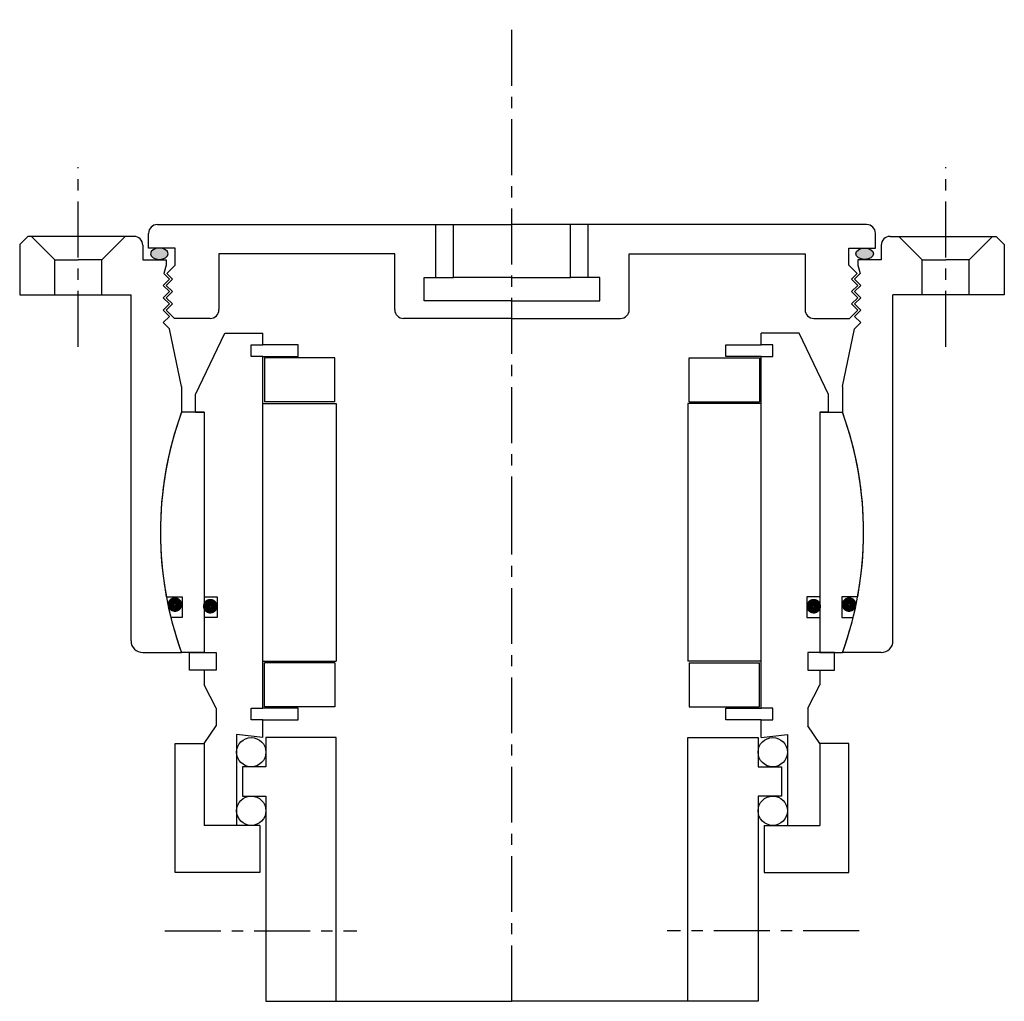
# Model space of a CAD drawing. Header units: millimetres. Extents: x -84 to 84, y 0 to 167.
import ezdxf

# ---------------------------------------------------------------- set-up
doc = ezdxf.new("R2010")
doc.units = ezdxf.units.MM
doc.header["$LTSCALE"] = 0.3
doc.header["$MEASUREMENT"] = 0
doc.linetypes.add('CENTER', pattern=[50.8, 31.75, -6.35, 6.35, -6.35])
doc.layers.get('0').update_dxf_attribs({"linetype": 'CONTINUOUS'})
doc.layers.add('Center', color=1, linetype='CENTER')
doc.layers.add('DIMS', color=7, linetype='CONTINUOUS')

# ---------------------------------------------------------------- blocks, each defined once
blk = doc.blocks.new('4s060-bearing')
for p, q in [((-54, 23.5), (-49, 34)), ((-49, 34), (-42.5, 34)), ((-42.5, 32), (-42.5, 34)), ((49, 34), (42.5, 34)), ((42.5, 32), (42.5, 34)), ((54, 23.5), (49, 34)), ((-44.5, 32), (-42.5, 32)), ((-44.5, 30), (-44.5, 32)), ((-36.5, 32), (-42.5, 32)), ((-36.5, 30), (-36.5, 32)), ((36.5, 32), (42.5, 32)), ((36.5, 30), (36.5, 32)), ((44.5, 32), (42.5, 32)), ((44.5, 30), (44.5, 32)), ((-42.5, 30), (-44.5, 30)), ((-42.5, -30), (-42.5, 30)), ((-42.5, 30), (-36.5, 30)), ((-30.25, 29.75), (-42.25, 29.75)), ((-42.25, 29.75), (-42.25, 22.25)), ((-30.25, 22.25), (-30.25, 29.75)), ((30.25, 29.75), (42.25, 29.75)), ((30.25, 22.25), (30.25, 29.75)), ((42.5, 30), (36.5, 30)), ((42.25, 29.75), (42.25, 22.25)), ((42.5, -30), (42.5, 30)), ((42.5, 30), (44.5, 30)), ((-54, 20.5), (-54, 23.5)), ((-42.5, 22), (-30, 22)), ((-30.25, 22.25), (-42.25, 22.25)), ((-30, 22), (-30, -22)), ((42.5, 22), (30, 22)), ((30, 22), (30, -22)), ((30.25, 22.25), (42.25, 22.25)), ((54, 20.5), (54, 23.5)), ((-52.5, 20.5), (-56.39, 20.5)), ((-54, 20.5), (-52.5, 20.5)), ((-52.5, 20.5), (-52.5, -11)), ((-52.5, 20.5), (-52.5, -20.5)), ((52.5, 20.5), (52.5, -20.5)), ((52.5, 20.5), (52.5, -11)), ((52.5, 20.5), (56.39, 20.5)), ((54, 20.5), (52.5, 20.5)), ((-58.98, -11), (-56.3, -11)), ((-56.3, -11), (-56.3, -14.5)), ((-52.5, -11), (-50.3, -11)), ((-50.3, -11), (-50.3, -14.5)), ((52.5, -11), (50.3, -11)), ((50.3, -11), (50.3, -14.5)), ((56.3, -11), (56.3, -14.5)), ((58.98, -11), (56.3, -11)), ((-56.3, -14.5), (-58.22, -14.5)), ((-52.5, -14.5), (-52.5, -20.5)), ((-50.3, -14.5), (-52.5, -14.5)), ((50.3, -14.5), (52.5, -14.5)), ((52.5, -14.5), (52.5, -20.5)), ((56.3, -14.5), (58.22, -14.5)), ((-52.5, -20.5), (-56.39, -20.5)), ((-55, -20.5), (-52.5, -20.5)), ((-55, -23.5), (-55, -20.5)), ((-52.5, -20.5), (-50.5, -20.5)), ((-50.5, -20.5), (-50.5, -23.5)), ((52.5, -20.5), (50.5, -20.5)), ((50.5, -20.5), (50.5, -23.5)), ((52.5, -20.5), (56.39, -20.5)), ((55, -20.5), (52.5, -20.5)), ((55, -23.5), (55, -20.5)), ((-52.5, -23.5), (-55, -23.5)), ((-50.5, -23.5), (-52.5, -23.5)), ((-52.5, -23.5), (-52.5, -26)), ((-42.5, -22), (-30, -22)), ((-42.25, -29.75), (-42.25, -22.25)), ((-30.25, -22.25), (-42.25, -22.25)), ((-30.25, -22.25), (-30.25, -29.75)), ((42.5, -22), (30, -22)), ((30.25, -22.25), (30.25, -29.75)), ((30.25, -22.25), (42.25, -22.25)), ((42.25, -29.75), (42.25, -22.25)), ((50.5, -23.5), (52.5, -23.5)), ((52.5, -23.5), (52.5, -26)), ((52.5, -23.5), (55, -23.5)), ((-50.5, -30), (-52.5, -26)), ((50.5, -30), (52.5, -26)), ((-50.5, -30), (-50.5, -33)), ((-44.5, -30), (-42.5, -30)), ((-44.5, -32), (-44.5, -30)), ((-36.5, -30), (-42.5, -30)), ((-30.25, -29.75), (-42.25, -29.75)), ((-36.5, -32), (-36.5, -30)), ((30.25, -29.75), (42.25, -29.75)), ((36.5, -30), (42.5, -30)), ((36.5, -32), (36.5, -30)), ((44.5, -30), (42.5, -30)), ((44.5, -32), (44.5, -30)), ((50.5, -30), (50.5, -33)), ((-52.5, -36), (-50.5, -33)), ((-42.5, -32), (-44.5, -32)), ((-42.5, -32), (-36.5, -32)), ((-42.5, -35), (-42.5, -32)), ((42.5, -32), (36.5, -32)), ((42.5, -32), (44.5, -32)), ((42.5, -35), (42.5, -32)), ((52.5, -36), (50.5, -33)), ((-47, -34.5), (-47, -50)), ((-42.5, -35), (-47, -34.5)), ((-30, -35), (-42, -35)), ((-42, -35), (-42, -40)), ((-30, -80), (-30, -35)), ((30, -35), (42, -35)), ((30, -80), (30, -35)), ((42, -35), (42, -40)), ((42.5, -35), (47, -34.5)), ((47, -34.5), (47, -50)), ((-57.5, -58), (-57.5, -36)), ((-57.5, -36), (-52.5, -36)), ((-52.5, -36), (-52.5, -50)), ((-52.5, -36), (-52.5, -45.17)), ((52.5, -36), (52.5, -45.17)), ((52.5, -36), (52.5, -50)), ((57.5, -36), (52.5, -36)), ((57.5, -58), (57.5, -36)), ((-42, -40), (-46, -40)), ((-46, -40), (-46, -45)), ((42, -40), (46, -40)), ((46, -40), (46, -45)), ((-46, -45), (-42, -45)), ((-42, -45), (-42, -80)), ((42, -45), (42, -80)), ((46, -45), (42, -45)), ((-43, -50), (-52.5, -50)), ((-43, -50), (-43, -58)), ((43, -50), (52.5, -50)), ((43, -50), (43, -58)), ((-43, -58), (-57.5, -58)), ((43, -58), (57.5, -58)), ((-42, -80), (-30, -80)), ((-30, -80), (0, -80)), ((30, -80), (0, -80)), ((42, -80), (30, -80))]:
    blk.add_line(p, q)
at = {"const_width": 1.2}
for points in [[(-58.17, -12.32, 1), (-56.87, -12.32, 1)], [(-52.13, -12.6, 1), (-50.83, -12.6, 1)], [(52.13, -12.6, -1), (50.83, -12.6, -1)], [(58.17, -12.32, -1), (56.87, -12.32, -1)]]:
    blk.add_lwpolyline(points, format="xyb", close=True, dxfattribs=at)
for start, end in [(160.0216, 190.564), (349.436, 19.9784), (193.9849, 199.9784), (340.0216, 346.0151)]:
    blk.add_arc((0, 0), 60, start, end)
at = {"layer": 'Center'}
for p, q in [((0, -80), (0, 0)), ((-59.21, -68), (-26.47, -68)), ((59.21, -68), (26.47, -68))]:
    blk.add_line(p, q, dxfattribs=at)
at = {"layer": 'DIMS'}
for centre in [(-44.5, -37.5), (44.5, -37.5), (-44.5, -47.5), (44.5, -47.5)]:
    blk.add_circle(centre, 2.5, dxfattribs=at)
blk = doc.blocks.new('4S060-house-cover')
h = blk.add_hatch(color=256)
edge = h.paths.add_edge_path()
edge.add_ellipse((-60.16, 47.54), major_axis=(1.5, 0), ratio=0.647319, start_angle=-259.6975, end_angle=79.6975)
edge.add_line((-59.89, 48.5), (-60.43, 48.5))
h = blk.add_hatch(color=256)
edge = h.paths.add_edge_path()
edge.add_ellipse((60.16, 47.54), major_axis=(-1.5, 0), ratio=0.647319, start_angle=280.3025, end_angle=619.6975, ccw=False)
edge.add_line((59.89, 48.5), (60.43, 48.5))
for p, q in [((-60.5, 52.5), (0, 52.5)), ((-13, 43.5), (-13, 52.5)), ((-10, 43.5), (-10, 52.5)), ((60.5, 52.5), (0, 52.5)), ((10, 43.5), (10, 52.5)), ((13, 43.5), (13, 52.5)), ((-82.6, 50.5), (-84, 49.1)), ((-64.5, 50.5), (-82.6, 50.5)), ((-82, 50.5), (-78, 46.5)), ((-66, 50.5), (-70, 46.5)), ((-62, 48.5), (-62, 51)), ((62, 48.5), (62, 51)), ((64.5, 50.5), (82.6, 50.5)), ((66, 50.5), (70, 46.5)), ((82, 50.5), (78, 46.5)), ((82.6, 50.5), (84, 49.1)), ((-84, 49.1), (-84, 40.5)), ((-63, 49), (-63, 46.5)), ((63, 49), (63, 46.5)), ((84, 49.1), (84, 40.5)), ((-57.5, 48.5), (-62, 48.5)), ((-57.5, 45.6), (-57.5, 48.5)), ((-20, 47.5), (-50, 47.5)), ((-50, 47.5), (-50, 38)), ((-20, 38), (-20, 47.5)), ((20, 47.5), (50, 47.5)), ((20, 38), (20, 47.5)), ((50, 47.5), (50, 38)), ((57.5, 48.5), (62, 48.5)), ((57.5, 45.6), (57.5, 48.5)), ((-78, 46.5), (-74, 46.5)), ((-78, 40.5), (-78, 46.5)), ((-70, 46.5), (-74, 46.5)), ((-70, 40.5), (-70, 46.5)), ((-63, 46.5), (-59, 46.5)), ((-59, 45.6), (-59.42, 44.18)), ((-59, 46.5), (-59, 45.6)), ((-57.5, 45.6), (-58.92, 44.18)), ((57.5, 45.6), (58.92, 44.18)), ((63, 46.5), (59, 46.5)), ((59, 46.5), (59, 45.6)), ((59, 45.6), (59.42, 44.18)), ((70, 46.5), (74, 46.5)), ((70, 40.5), (70, 46.5)), ((78, 46.5), (74, 46.5)), ((78, 40.5), (78, 46.5)), ((-58.44, 43.2), (-59.42, 44.18)), ((-57.94, 43.2), (-58.92, 44.18)), ((57.94, 43.2), (58.92, 44.18)), ((58.44, 43.2), (59.42, 44.18)), ((-59.5, 42.14), (-58.44, 43.2)), ((-58.44, 41.08), (-59.5, 42.14)), ((-59, 42.14), (-57.94, 43.2)), ((-57.94, 41.08), (-59, 42.14)), ((-15, 43.5), (-10, 43.5)), ((-15, 39.5), (-15, 43.5)), ((-5, 43.5), (-10, 43.5)), ((0, 43.5), (-5, 43.5)), ((0, 43.5), (5, 43.5)), ((5, 43.5), (10, 43.5)), ((15, 43.5), (10, 43.5)), ((15, 39.5), (15, 43.5)), ((59, 42.14), (57.94, 43.2)), ((57.94, 41.08), (59, 42.14)), ((59.5, 42.14), (58.44, 43.2)), ((58.44, 41.08), (59.5, 42.14)), ((-84, 40.5), (-65, 40.5)), ((-65, -18.5), (-65, 40.5)), ((-59.5, 40.02), (-58.44, 41.08)), ((-59, 40.02), (-57.94, 41.08)), ((59, 40.02), (57.94, 41.08)), ((59.5, 40.02), (58.44, 41.08)), ((84, 40.5), (65, 40.5)), ((65, -18.5), (65, 40.5)), ((-58.44, 38.96), (-59.5, 40.02)), ((-59.5, 37.9), (-58.44, 38.96)), ((-57.94, 38.96), (-59, 40.02)), ((-59, 37.9), (-57.94, 38.96)), ((0, 39.5), (-15, 39.5)), ((0, 39.5), (15, 39.5)), ((57.94, 38.96), (59, 40.02)), ((59, 37.9), (57.94, 38.96)), ((58.44, 38.96), (59.5, 40.02)), ((59.5, 37.9), (58.44, 38.96)), ((-58.44, 36.84), (-59.5, 37.9)), ((-57.6, 36.5), (-59, 37.9)), ((57.6, 36.5), (59, 37.9)), ((58.44, 36.84), (59.5, 37.9)), ((-59.5, 35.78), (-58.44, 36.84)), ((-58.44, 34.72), (-59.5, 35.78)), ((-51.5, 36.5), (-57.6, 36.5)), ((0, 36.5), (-18.5, 36.5)), ((0, 36.5), (18.5, 36.5)), ((51.5, 36.5), (57.6, 36.5)), ((59.5, 35.78), (58.44, 36.84)), ((58.44, 34.72), (59.5, 35.78)), ((-56.42, 24.91), (-58.44, 34.72)), ((56.42, 24.91), (58.44, 34.72)), ((-56.42, 24.91), (-56.42, 20.41)), ((56.42, 24.91), (56.42, 20.41)), ((-63, -20.5), (-56.39, -20.5)), ((63, -20.5), (56.39, -20.5))]:
    blk.add_line(p, q)
for centre, radius, start, end in [((-60.5, 51), 1.5, 90, 180), ((60.5, 51), 1.5, 0, 90), ((-64.5, 49), 1.5, 0, 90), ((64.5, 49), 1.5, 90, 180), ((-51.5, 38), 1.5, 270, 0), ((-18.5, 38), 1.5, 180, 270), ((18.5, 38), 1.5, 270, 0), ((51.5, 38), 1.5, 180, 270), ((0, 0), 60, 160.1133, 199.9784), ((0, 0), 60, 340.0216, 19.8867), ((-63, -18.5), 2, 180, 270), ((63, -18.5), 2, 270, 0)]:
    blk.add_arc(centre, radius, start, end)
at = {"extrusion": (0, 0, -1)}
blk.add_ellipse((-60.16, 47.54), major_axis=(1.5, 0), ratio=0.647319, dxfattribs=at)
blk.add_ellipse((60.16, 47.54), major_axis=(-1.5, 0), ratio=0.647319)
at = {"layer": 'Center'}
for p, q in [((0, 0), (0, 87.46)), ((-74, 31.67), (-74, 62.29)), ((74, 31.67), (74, 62.29))]:
    blk.add_line(p, q, dxfattribs=at)

msp = doc.modelspace()

# ---------------------------------------------------------------- block references
for name in ['4S060-house-cover', '4s060-bearing']:
    msp.add_blockref(name, (0, 80))

doc.saveas('drawing.dxf')
